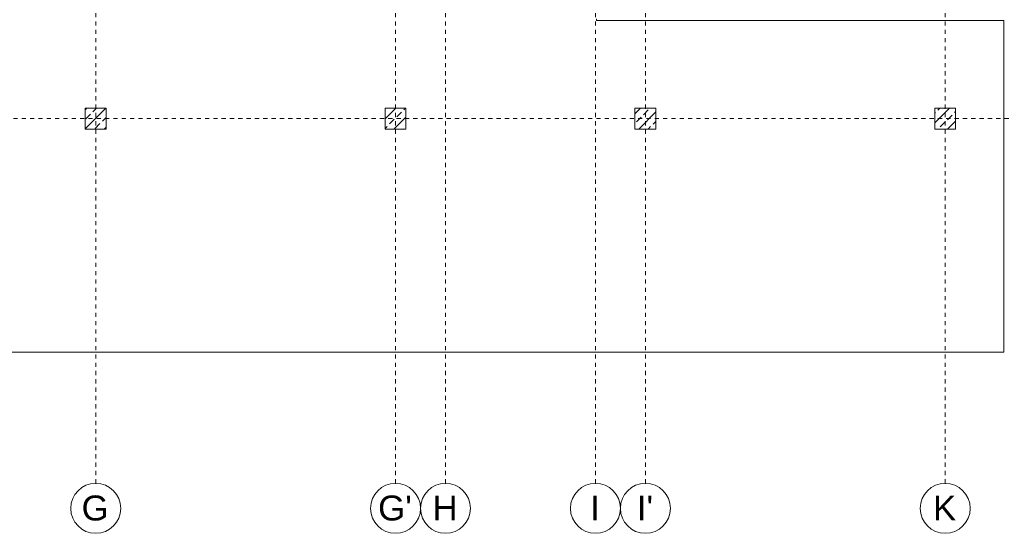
# Model space of a CAD drawing. Header units: metres. Extents: x -54 to 119, y -77 to 33.
# Tile 39 of 136: x 60 to 83, y -68 to -56. Entities that reach past the tile are written whole.
import ezdxf

# ---------------------------------------------------------------- set-up
doc = ezdxf.new("R2010")
doc.units = ezdxf.units.M
doc.linetypes.add('Rasterlinie', pattern=[0.019, 0.01, -0.003, 0.003, -0.003])
for name, color, linetype, lineweight in [('A_Geschossdecken', 7, 'Continuous', 9), ('A_Raster', 7, 'Continuous', 9), ('A_Tragwerksstützen', 7, 'Continuous', 9), ('A_Tragwerksstützen_Stahlbeton', 7, 'Continuous', 18)]:
    doc.layers.add(name, color=color, linetype=linetype, lineweight=lineweight)
doc.styles.add('Arial', font='arial.ttf', dxfattribs={"height": 0.6})

# ---------------------------------------------------------------- blocks, each defined once
blk = doc.blocks.new('STB Stütze - rechteckig - STB 50 x 50-V52-BS_Übersicht_EG_BRANDSCHUTZ')
at = {"layer": 'A_Tragwerksstützen'}
h = blk.add_hatch(dxfattribs=at)
h.set_pattern_fill('FP_72', color=256, style=0, pattern_type=2)
h.set_pattern_definition([(45, (-81.956, 57.897), (-0.2283955, 0.2283955), []), (45, (-81.728, 57.897), (-0.2283955, 0.2283955), [0.161, -0.081])])
h.paths.add_polyline_path([(0.25, -0.25), (0.25, 0.25), (-0.25, 0.25), (-0.25, -0.25)], flags=0)
at = {"layer": 'A_Tragwerksstützen_Stahlbeton'}
for p, q in [((0.25, 0.25), (-0.25, 0.25)), ((-0.25, 0.25), (-0.25, -0.25)), ((0.25, -0.25), (0.25, 0.25)), ((-0.25, -0.25), (0.25, -0.25))]:
    blk.add_line(p, q, dxfattribs=at)
blk = doc.blocks.new('STB Stütze - rechteckig - STB 50 x 50-V53-BS_Übersicht_EG_BRANDSCHUTZ')
at = {"layer": 'A_Tragwerksstützen'}
h = blk.add_hatch(dxfattribs=at)
h.set_pattern_fill('FP_73', color=256, style=0, pattern_type=2)
h.set_pattern_definition([(45, (-74.756, 57.897), (-0.2283955, 0.2283955), []), (45, (-74.528, 57.897), (-0.2283955, 0.2283955), [0.161, -0.081])])
h.paths.add_polyline_path([(0.25, -0.25), (0.25, 0.25), (-0.25, 0.25), (-0.25, -0.25)], flags=0)
at = {"layer": 'A_Tragwerksstützen_Stahlbeton'}
for p, q in [((0.25, 0.25), (-0.25, 0.25)), ((-0.25, 0.25), (-0.25, -0.25)), ((0.25, -0.25), (0.25, 0.25)), ((-0.25, -0.25), (0.25, -0.25))]:
    blk.add_line(p, q, dxfattribs=at)
blk = doc.blocks.new('STB Stütze - rechteckig - STB 50 x 50-V54-BS_Übersicht_EG_BRANDSCHUTZ')
at = {"layer": 'A_Tragwerksstützen'}
h = blk.add_hatch(dxfattribs=at)
h.set_pattern_fill('FP_74', color=256, style=0, pattern_type=2)
h.set_pattern_definition([(45, (-68.756, 57.897), (-0.2283955, 0.2283955), []), (45, (-68.528, 57.897), (-0.2283955, 0.2283955), [0.161, -0.081])])
h.paths.add_polyline_path([(0.25, -0.25), (0.25, 0.25), (-0.25, 0.25), (-0.25, -0.25)], flags=0)
at = {"layer": 'A_Tragwerksstützen_Stahlbeton'}
for p, q in [((0.25, 0.25), (-0.25, 0.25)), ((-0.25, 0.25), (-0.25, -0.25)), ((0.25, -0.25), (0.25, 0.25)), ((-0.25, -0.25), (0.25, -0.25))]:
    blk.add_line(p, q, dxfattribs=at)
blk = doc.blocks.new('STB Stütze - rechteckig - STB 50 x 50-V55-BS_Übersicht_EG_BRANDSCHUTZ')
at = {"layer": 'A_Tragwerksstützen'}
h = blk.add_hatch(dxfattribs=at)
h.set_pattern_fill('FP_75', color=256, style=0, pattern_type=2)
h.set_pattern_definition([(45, (-61.556, 57.897), (-0.2283955, 0.2283955), []), (45, (-61.328, 57.897), (-0.2283955, 0.2283955), [0.161, -0.081])])
h.paths.add_polyline_path([(0.25, -0.25), (0.25, 0.25), (-0.25, 0.25), (-0.25, -0.25)], flags=0)
at = {"layer": 'A_Tragwerksstützen_Stahlbeton'}
for p, q in [((0.25, 0.25), (-0.25, 0.25)), ((-0.25, 0.25), (-0.25, -0.25)), ((0.25, -0.25), (0.25, 0.25)), ((-0.25, -0.25), (0.25, -0.25))]:
    blk.add_line(p, q, dxfattribs=at)
blk = doc.blocks.new('Raster - 3_0mm_mit Kreis-376402-BS_Übersicht_EG_BRANDSCHUTZ')
at = {"layer": 'A_Raster'}
blk.add_circle((0, 0), 0.003, dxfattribs=at)

msp = doc.modelspace()

# ---------------------------------------------------------------- linework, layer by layer
at = {"layer": 'A_Geschossdecken'}
for p, q in [((73.584, -55.537), (73.584, -55.497)), ((83.364, -55.537), (73.584, -55.537)), ((83.364, -63.511), (83.364, -55.537)), ((19.484, -63.511), (83.364, -63.511))]:
    msp.add_line(p, q, dxfattribs=at)
at = {"layer": 'A_Raster', "linetype": 'Rasterlinie'}
for p, q in [((61.556, -66.66), (61.556, 31.784)), ((68.756, -66.66), (68.756, 31.784)), ((69.956, -66.66), (69.956, 31.784)), ((73.556, -66.66), (73.556, 31.784)), ((74.756, -66.66), (74.756, 31.784)), ((81.956, -66.66), (81.956, 31.784)), ((6.581, -57.897), (94.587, -57.897))]:
    msp.add_line(p, q, dxfattribs=at)

# ---------------------------------------------------------------- block references
at = {"layer": 'A_Raster', "xscale": 199.9999999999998, "yscale": 199.9999999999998, "zscale": 199.9999999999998}
for p in [(61.556, -67.26), (68.756, -67.26), (69.956, -67.26), (73.556, -67.26), (74.756, -67.26), (81.956, -67.26)]:
    msp.add_blockref('Raster - 3_0mm_mit Kreis-376402-BS_Übersicht_EG_BRANDSCHUTZ', p, dxfattribs=at)
at = {"layer": 'A_Tragwerksstützen'}
for name, p in [('STB Stütze - rechteckig - STB 50 x 50-V55-BS_Übersicht_EG_BRANDSCHUTZ', (61.556, -57.897)), ('STB Stütze - rechteckig - STB 50 x 50-V54-BS_Übersicht_EG_BRANDSCHUTZ', (68.756, -57.897)), ('STB Stütze - rechteckig - STB 50 x 50-V53-BS_Übersicht_EG_BRANDSCHUTZ', (74.756, -57.897)), ('STB Stütze - rechteckig - STB 50 x 50-V52-BS_Übersicht_EG_BRANDSCHUTZ', (81.956, -57.897))]:
    msp.add_blockref(name, p, dxfattribs=at)

# ---------------------------------------------------------------- texts
at = {"layer": 'A_Raster', "char_height": 0.6, "attachment_point": 1, "style": 'Arial'}
for s, insert, width in [('G', (61.217, -66.952), 0.80169), ("G'", (68.337, -66.952), 0.99409), ('H', (69.643, -66.952), 0.73755), ('I', (73.428, -66.952), 0.28861), ("I'", (74.549, -66.952), 0.48101), ('K', (81.663, -66.952), 0.68945)]:
    msp.add_mtext(s, dxfattribs=dict(at, insert=insert, width=width))

doc.saveas('drawing.dxf')
